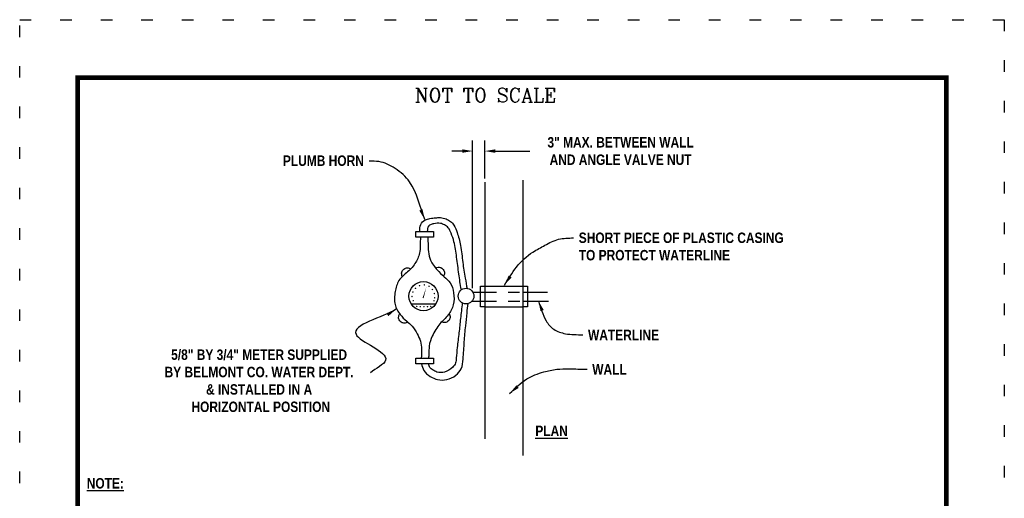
# Model space of a CAD drawing. Header units: feet. Extents: x 0.5 to 9, y 0.5 to 11.5.
# Tile 177 of 177: x 0.5 to 9, y 7.4 to 11.5. Entities that reach past the tile are written whole.
import ezdxf

# ---------------------------------------------------------------- set-up
doc = ezdxf.new("R2010")
doc.units = ezdxf.units.FT
doc.header["$MEASUREMENT"] = 0
doc.linetypes.add('DASH', pattern=[0.6, 0.5, -0.1])
doc.linetypes.add('DOT2', pattern=[0.125, 0, -0.125])
doc.layers.get('0').update_dxf_attribs({"linetype": 'CONTINUOUS'})
doc.layers.get('DEFPOINTS').update_dxf_attribs({"linetype": 'CONTINUOUS'})
for name, color, linetype in [('BORDER', 7, 'CONTINUOUS'), ('DIMENSIONS', 7, 'CONTINUOUS'), ('METER', 1, 'CONTINUOUS'), ('TEXT', 255, 'CONTINUOUS'), ('WALL', 7, 'CONTINUOUS')]:
    doc.layers.add(name, color=color, linetype=linetype)
doc.styles.add('STYLE3', font='romanc.shx')
doc.styles.add('TECHNICAL', font='techb___.ttf')
doc.dimstyles.get("Standard").update_dxf_attribs({"dimtxt": 0.18, "dimasz": 0.18, "dimexe": 0.18, "dimexo": 0.0625, "dimgap": 0.09, "dimtad": 0, "dimtih": 1, "dimtoh": 1, "dimdec": 4, "dimzin": 0, "dimdsep": 46, "dimtxsty": 'Standard', "dimcen": 0.09, "dimadec": 0, "dimazin": 0, "dimtfac": 1, "dimtdec": 4, "dimtofl": 0, "dimtmove": 0, "dimatfit": 3, "dimfxl": 1, "dimtolj": 1, "dimtzin": 0, "dimarcsym": 0})

# ---------------------------------------------------------------- blocks, each defined once
blk = doc.blocks.new('*D0')
at = {"color": 0, "linetype": 'ByBlock', "transparency": 16777216}
for p, q in [((4.4102, 9.1833), (4.4102, 10.4563)), ((4.5157, 10.1298), (4.5157, 10.4563)), ((4.3202, 10.3663), (4.2302, 10.3663)), ((4.6057, 10.3663), (4.9035, 10.3663))]:
    blk.add_line(p, q, dxfattribs=at)
for points in [[(4.3202, 10.3813), (4.3202, 10.3513), (4.4102, 10.3663)], [(4.6057, 10.3813), (4.6057, 10.3513), (4.5157, 10.3663)]]:
    blk.add_solid(points, dxfattribs=at)
at = {"layer": 'DEFPOINTS', "color": 0, "linetype": 'ByBlock', "transparency": 16777216}
for p in [(4.5157, 10.3663), (4.5157, 10.0985), (4.4102, 9.152)]:
    blk.add_point(p, dxfattribs=at)
at = {"color": 7, "linetype": 'ByBlock', "transparency": 16777216, "insert": (5.6875, 10.3663), "char_height": 0.09, "attachment_point": 5, "style": 'TECHNICAL'}
blk.add_mtext('\\A1;3" MAX. BETWEEN WALL \\PAND ANGLE VALVE NUT', dxfattribs=at)

msp = doc.modelspace()

# ---------------------------------------------------------------- linework, layer by layer
at = {"layer": 'BORDER', "const_width": 0.04}
msp.add_lwpolyline([(1, 1), (1, 11), (8.5, 11), (8.5, 1)], close=True, dxfattribs=at)
at = {"layer": 'DEFPOINTS', "linetype": 'DOT2', "ltscale": 2}
msp.add_lwpolyline([(0.5, 0.5), (0.5, 11.5), (9, 11.5), (9, 0.5)], close=True, dxfattribs=at)
at = {"layer": 'METER'}
for points in [[(3.9209, 9.67309), (4.07312, 9.67259), (4.07312, 9.62456), (3.921, 9.62456)], [(3.9209, 8.57899), (4.07312, 8.57849), (4.07312, 8.53046), (3.921, 8.53046)]]:
    msp.add_lwpolyline(points, close=True, dxfattribs=at)
at = {"layer": 'METER', "const_width": 0.00625}
for points in [[(3.91377, 9.18176, 1), (3.92002, 9.18176, 1)], [(3.94861, 9.20428, 1), (3.95486, 9.20428, 1)], [(3.98959, 9.21145, 1), (3.99584, 9.21145, 1)], [(4.03058, 9.19916, 1), (4.03683, 9.19916, 1)], [(3.88406, 9.1111, 1), (3.89031, 9.1111, 1)], [(3.89123, 9.14899, 1), (3.89748, 9.14899, 1)], [(4.06029, 9.17152, 1), (4.06654, 9.17152, 1)], [(4.07668, 9.1367, 1), (4.08293, 9.1367, 1)], [(4.07873, 9.09983, 1), (4.08498, 9.09983, 1)], [(3.8943, 9.07526, 1), (3.90055, 9.07526, 1)], [(3.92504, 9.02508, 1), (3.93129, 9.02508, 1)], [(3.95476, 9.02405, 1), (3.96101, 9.02405, 1)], [(3.98652, 9.02303, 1), (3.99277, 9.02303, 1)], [(4.01726, 9.02303, 1), (4.02351, 9.02303, 1)], [(4.04595, 9.02508, 1), (4.0522, 9.02508, 1)], [(4.07361, 9.07423, 1), (4.07986, 9.07423, 1)]]:
    msp.add_lwpolyline(points, format="xyb", close=True, dxfattribs=at)
at = {"layer": 'METER'}
msp.add_lwpolyline([(3.98247, 9.09753, 0.01, 0, 0), (4.01014, 9.18969, 0, 0, 0)], format="xyseb", dxfattribs=at)
at = {"layer": 'METER', "color": 5}
for points in [[(4.41104, 9.14895), (4.51569, 9.14895)], [(4.84316, 9.14817), (5.05543, 9.14955)], [(4.40412, 9.07048), (4.51569, 9.07048)], [(4.84255, 9.07071), (5.06376, 9.07185)]]:
    msp.add_lwpolyline(points, dxfattribs=at)
at = {"layer": 'METER', "color": 5, "linetype": 'DASH', "ltscale": 0.15}
for points in [[(4.51598, 9.14914), (4.84316, 9.14817)], [(4.51695, 9.07031), (4.84255, 9.07071)]]:
    msp.add_lwpolyline(points, dxfattribs=at)
at = {"layer": 'METER'}
msp.add_lwpolyline([(3.8793, 9.04685), (4.09177, 9.04685)], dxfattribs=at)
for centre, radius in [((3.98554, 9.1141), 0.12573), ((4.3531, 9.11452), 0.0674)]:
    msp.add_circle(centre, radius, dxfattribs=at)
for points in [[(3.95519, 9.67359), (3.96197, 9.73338), (4.00099, 9.77242), (4.04202, 9.78443), (4.08906, 9.79044), (4.13191, 9.79172), (4.18144, 9.78047), (4.21971, 9.75909), (4.24898, 9.72647), (4.27572, 9.66418), (4.30624, 9.55126), (4.32527, 9.40515), (4.34637, 9.26981), (4.36231, 9.17898)], [(4.31127, 9.17297), (4.29125, 9.30507), (4.27222, 9.45118), (4.2492, 9.58429), (4.22517, 9.65634), (4.19915, 9.70438), (4.16712, 9.72839), (4.13304, 9.74222), (4.07505, 9.7384), (4.04603, 9.73039), (4.0306, 9.72084), (4.0216, 9.69834), (4.01822, 9.67247)], [(3.95897, 9.6243), (3.95856, 9.57927), (3.95397, 9.4992), (3.91895, 9.40613), (3.8489, 9.32306), (3.77385, 9.249), (3.74183, 9.15292), (3.74084, 9.04084), (3.78487, 8.95577), (3.84092, 8.89773), (3.88896, 8.8547), (3.931, 8.78865), (3.95902, 8.72561), (3.96903, 8.65555), (3.96621, 8.57917)], [(4.02202, 9.62409), (4.02503, 9.57234), (4.04605, 9.42515), (4.1051, 9.34109), (4.16415, 9.28205), (4.21519, 9.22901), (4.24622, 9.14194), (4.24222, 9.03886), (4.1992, 8.95179), (4.12814, 8.87573), (4.0621, 8.76965), (4.03508, 8.68358), (4.03209, 8.61252), (4.02943, 8.57917)], [(3.80283, 9.28387), (3.79827, 9.32083), (3.81688, 9.34814), (3.84754, 9.35933), (3.87489, 9.35101)], [(4.09239, 9.3587), (4.12941, 9.3627), (4.15644, 9.34369), (4.16717, 9.31287), (4.15844, 9.28565)], [(3.96832, 8.53073), (3.98906, 8.47241), (4.04411, 8.42138), (4.10816, 8.39436), (4.18822, 8.39436), (4.26528, 8.4314), (4.31131, 8.48744), (4.32832, 8.57051), (4.33832, 8.72062), (4.35032, 8.85773), (4.36188, 8.97016), (4.37222, 9.0511)], [(4.32052, 9.05455), (4.30528, 8.92178), (4.29228, 8.79768), (4.27727, 8.67058), (4.26927, 8.58051), (4.26327, 8.53848), (4.23825, 8.50045), (4.1682, 8.45941), (4.10215, 8.45941), (4.06812, 8.47642), (4.04137, 8.49843), (4.02943, 8.53003)], [(3.84565, 8.88644), (3.80862, 8.88244), (3.7816, 8.90145), (3.77086, 8.93228), (3.77959, 8.9595)], [(4.2075, 8.96604), (4.21637, 8.92987), (4.2011, 8.90057), (4.17196, 8.88585), (4.14383, 8.8909)]]:
    msp.add_spline(points, degree=3, dxfattribs=at)
at = {"layer": 'WALL'}
for points in [[(4.51569, 10.09852), (4.51569, 7.88268)], [(4.84296, 10.11491), (4.84296, 7.73837)], [(4.51712, 9.02234), (4.47924, 9.02298), (4.47932, 9.20012), (4.51615, 9.20029)], [(4.51615, 9.20029), (4.84316, 9.19999)], [(4.84316, 9.19999), (4.88255, 9.19964), (4.88259, 9.02141), (4.84316, 9.02141)], [(4.51712, 9.02234), (4.84316, 9.02141)]]:
    msp.add_lwpolyline(points, dxfattribs=at)

# ---------------------------------------------------------------- texts
at = {"layer": 'DIMENSIONS', "color": 7, "style": 'TECHNICAL'}
msp.add_text('%%uNOTE:', height=0.09, dxfattribs=at).set_placement((1.07894, 7.45399))
at = {"layer": 'DIMENSIONS', "color": 7, "char_height": 0.09, "style": 'TECHNICAL'}
for s, insert, attachment_point in [('PLUMB HORN', (3.47092, 10.23712), 9), ('SHORT PIECE OF PLASTIC CASING\\PTO PROTECT WATERLINE', (5.32618, 9.66293), 1), ('WATERLINE', (5.40644, 8.82406), 1), ('5/8" BY 3/4" METER SUPPLIED\\PBY BELMONT CO. WATER DEPT.\\P& INSTALLED IN A\\P HORIZONTAL POSITION', (2.56688, 8.65421), 2), ('WALL', (5.44258, 8.52762), 1)]:
    msp.add_mtext(s, dxfattribs=dict(at, insert=insert, attachment_point=attachment_point))
at = {"layer": 'TEXT', "color": 7}
for s, height, style, p in [('NOT TO SCALE', 0.1203954, 'STYLE3', (3.91024, 10.78956)), ('%%UPLAN', 0.09, 'TECHNICAL', (4.95129, 7.90662))]:
    msp.add_text(s, height=height, dxfattribs=dict(at, style=style)).set_placement(p)

# ---------------------------------------------------------------- dimensions: what is measured, and where the dimension line sits
at = {"layer": 'DIMENSIONS'}
dim = msp.add_linear_dim(base=(4.51569, 10.36634), p1=(4.41025, 9.15201), p2=(4.51569, 10.09852), text='3" MAX. BETWEEN WALL \\PAND ANGLE VALVE NUT', dimstyle='Standard', override={"dimscale": 0.5, "dimtxsty": 'TECHNICAL', "dimclrt": 7}, dxfattribs=at)
dim.commit()
dim.dimension.update_dxf_attribs({"geometry": '*D0', "text_midpoint": (5.6875, 10.36634), "dimtype": 160})

# ---------------------------------------------------------------- leaders
at = {"layer": 'DIMENSIONS', "path_type": 1, "annotation_type": 0, "has_hookline": 1}
for points, hookline_direction, text_width in [([(3.99715, 9.77463), (3.86645, 10.09975), (3.74061, 10.21653), (3.60129, 10.27492), (3.5171, 10.27865)], 1, 0.76039), ([(4.68401, 9.2089), (4.78795, 9.36472), (4.93086, 9.49457), (5.0348, 9.553), (5.15173, 9.60494), (5.28118, 9.61793)], 0, 2.05803), ([(4.97768, 9.07323), (5.04432, 8.90117), (5.11096, 8.82902), (5.21092, 8.79016), (5.36144, 8.77906)], 0, 0.68618), ([(3.7507, 9.00168), (3.40342, 8.78581), (3.65903, 8.56131), (3.52735, 8.45293)], 1, 1.90316), ([(4.72937, 8.275), (4.8771, 8.39958), (5.02482, 8.45956), (5.13561, 8.48262), (5.24179, 8.48724), (5.39758, 8.48262)], 0, 0.32211)]:
    msp.add_leader(points, dimstyle='Standard', override={"dimscale": 0.5, "dimtxsty": 'TECHNICAL', "dimclrt": 7}, dxfattribs=dict(at, hookline_direction=hookline_direction, text_width=text_width))

doc.saveas('drawing.dxf')
